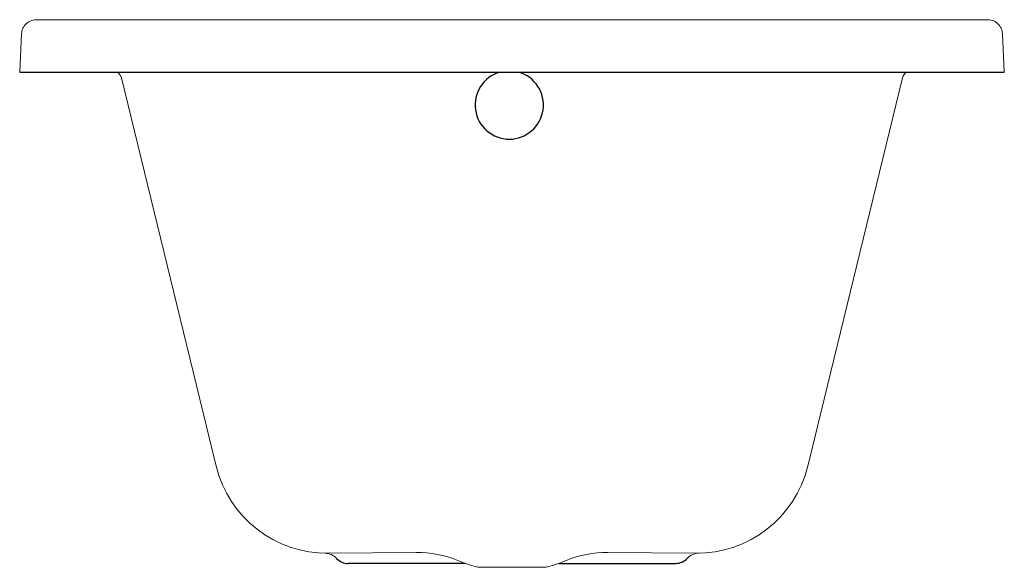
# Model space of a CAD drawing. Header units: millimetres. Extents: x -0.375 to 0.375, y 0 to 0.417.
import ezdxf

# ---------------------------------------------------------------- set-up
doc = ezdxf.new("R2010")
doc.units = ezdxf.units.MM
doc.layers.add('BLOCKS', color=3, linetype='Continuous')

msp = doc.modelspace()

# ---------------------------------------------------------------- linework, layer by layer
at = {"layer": 'BLOCKS', "lineweight": 0}
for p, q in [((0.36232, 0.41716), (-0.36232, 0.41712)), ((-0.375, 0.37712), (-0.3736, 0.40637)), ((0.375, 0.37716), (0.3736, 0.40641)), ((-0.29757, 0.37289), (-0.22532, 0.07705)), ((0.29757, 0.37293), (0.22532, 0.07708)), ((-0.07311, 0.01123), (-0.13979, 0.0107)), ((0.13979, 0.01074), (0.07311, 0.01123)), ((-0.026, 0), (0.026, 0))]:
    msp.add_line(p, q, dxfattribs=at)
at = {"layer": 'BLOCKS'}
for p, q in [((-0.375, 0.37712), (0.375, 0.37716)), ((-0.03565, 0.003), (-0.12476, 0.00296)), ((0.03565, 0.003), (0.12476, 0.003))]:
    msp.add_line(p, q, dxfattribs=at)
at = {"layer": 'BLOCKS', "lineweight": 0}
for centre, radius, start, end in [((-0.36232, 0.40583), 0.01129, 85.39213, 177.25931), ((0.36232, 0.40587), 0.01129, 2.74069, 94.60787), ((-0.30462, 0.37117), 0.00726, 13.72265, 55.00937), ((0.30462, 0.37121), 0.00726, 124.99063, 166.27735), ((-0.14082, 0.09768), 0.08698, 193.72265, 270.67656), ((0.14082, 0.09772), 0.08698, 269.32344, 346.27735), ((-0.14242, -0.00129), 0.012, 42.62371, 89.07766), ((-0.07215, -0.0702), 0.08144, 67.66073, 90.67656), ((0.07215, -0.0702), 0.08144, 89.32344, 112.33927), ((0.14242, -0.00125), 0.012, 90.92234, 137.37629), ((0.00607, 0.12015), 0.12436, 247.66073, 255.05397), ((-0.00607, 0.12015), 0.12436, 284.94603, 292.33927)]:
    msp.add_arc(centre, radius, start, end, dxfattribs=at)
at = {"layer": 'BLOCKS'}
for centre, radius, start, end in [((-0.0021, 0.35216), 0.026, 105.94237, 74.05763), ((-0.12476, 0.01496), 0.012, 222.62371, 270), ((0.12476, 0.015), 0.012, 270, 317.37629)]:
    msp.add_arc(centre, radius, start, end, dxfattribs=at)

doc.saveas('drawing.dxf')
